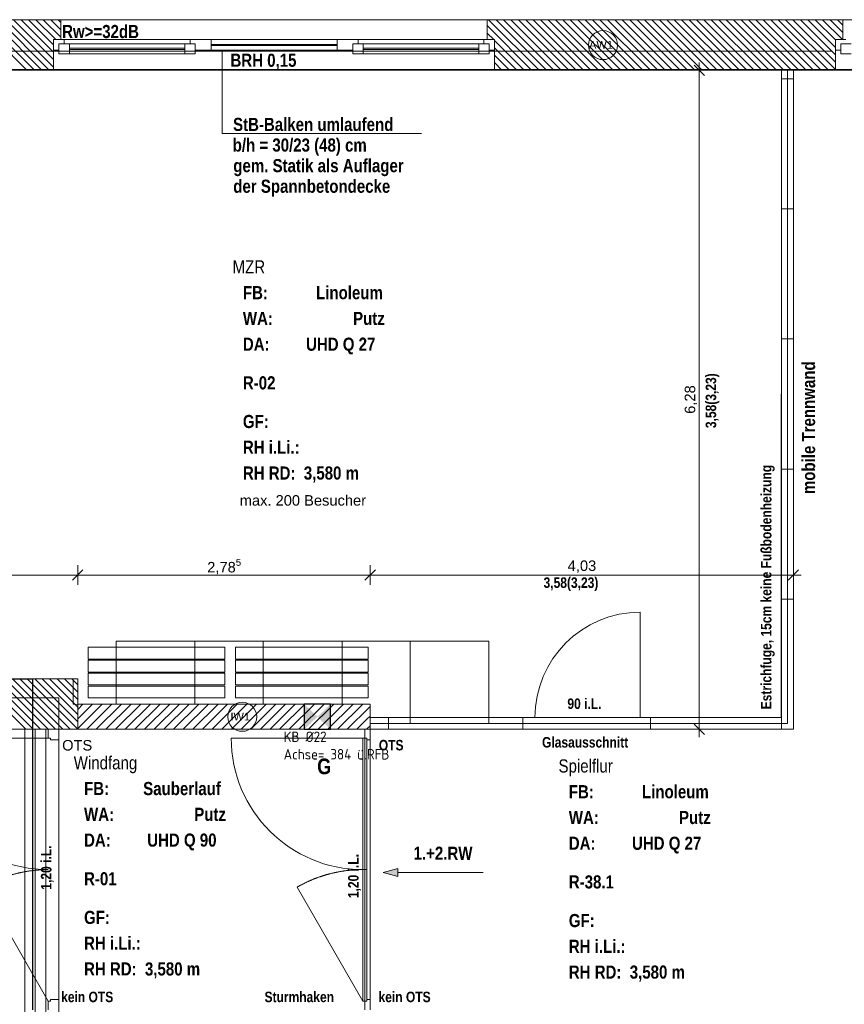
# Model space of a CAD drawing. Header units: millimetres. Extents: x 634730 to 711346, y 362082 to 425615.
# Tile 51 of 160: x 652750 to 660606, y 398273 to 407656. Entities that reach past the tile are written whole.
import ezdxf
from ezdxf.enums import TextEntityAlignment as Align

# ---------------------------------------------------------------- set-up
doc = ezdxf.new("R2010")
doc.units = ezdxf.units.MM
doc.header["$LTSCALE"] = 50
for name, pattern in [('Strich-Doppel-Punktlinie', [0.6, 0.4, -0.05, 0.025, -0.05, 0.025, -0.05]), ('Strichlinie', [0.4, 0.3, -0.1]), ('Strichlinie_ eng', [0.1, 0.06, -0.04]), ('Strichpunktlinie', [0.335139, 0.176389, -0.088194, 0, -0.070556])]:
    doc.linetypes.add(name, pattern=pattern)
for name, color, linetype in [('1_DB-Lüftung', 30, 'Continuous'), ('1_EG', 7, 'Continuous'), ('A_Bemaßung', 7, 'Continuous'), ('A_Beschriftung', 7, 'Continuous'), ('A_Brandschutz', 7, 'Continuous'), ('A_Decke Bodenbelag', 7, 'Continuous'), ('A_Deckenspiegel', 7, 'Continuous'), ('A_Möblierung fest', 7, 'Continuous'), ('A_Raumflächen', 7, 'Continuous'), ('A_Schraffuren', 7, 'Continuous'), ('A_Wände', 7, 'Continuous')]:
    doc.layers.add(name, color=color, linetype=linetype)
doc.styles.add('ERSTELLTER_STIL_1', font='ARIALN.TTF')
doc.styles.add('ERSTELLTER_STIL_2', font='ARIALNB.TTF')
doc.styles.get("Standard").update_dxf_attribs({"font": 'isocp.shx', "height": 140})

# ---------------------------------------------------------------- blocks, each defined once
blk = doc.blocks.new('MZR_R-02_15_1', base_point=(2.6692, -48.194))
blk = doc.blocks.new('Windfang_R-01_16_1', base_point=(1.1559, -52.7903))
blk = doc.blocks.new('Spielflur_R-38.1_17_1', base_point=(5.7744, -52.7892))
blk = doc.blocks.new('A$C85d2cf1a')
at = {"layer": 'A_Brandschutz', "linetype": 'Continuous', "lineweight": 18}
blk.add_hatch(color=1, dxfattribs=at).paths.add_polyline_path([(10.2308, 37.4476), (10.3706, 37.4098), (10.3708, 37.4848)])
at = {"color": 7, "linetype": 'Strichpunktlinie', "lineweight": 13}
for p, q in [((5.6914, 45.2736), (21.5386, 45.2736)), ((5.6914, 39.1115), (7.1406, 39.1115)), ((7.1406, 35.9574), (7.1406, 39.1115))]:
    blk.add_line(p, q, dxfattribs=at)
at = {"layer": 'A_Bemaßung', "color": 8, "linetype": 'Continuous', "lineweight": 18}
for p, q in [((13.2921, 45.0412), (13.1921, 45.1412)), ((13.2421, 45.0912), (13.2421, 45.1662)), ((13.3359, 45.0912), (13.1484, 45.0912)), ((13.2421, 38.8115), (13.2421, 45.0912)), ((7.3206, 40.1882), (7.3206, 40.3757)), ((10.1061, 40.1882), (10.1061, 40.3757)), ((10.1061, 40.1882), (10.1061, 40.3757)), ((14.1385, 40.1882), (14.1385, 40.3757)), ((5.8714, 40.2819), (7.3206, 40.2819)), ((7.3706, 40.3319), (7.2706, 40.2319)), ((7.3706, 40.3319), (7.2706, 40.2319)), ((7.3206, 40.2819), (10.1061, 40.2819)), ((7.3206, 40.2819), (10.1061, 40.2819)), ((10.1561, 40.3319), (10.0561, 40.2319)), ((10.1561, 40.3319), (10.0561, 40.2319)), ((10.1061, 40.2819), (14.1385, 40.2819)), ((14.0885, 40.2319), (14.1885, 40.3319)), ((14.1385, 40.2819), (14.2135, 40.2819)), ((13.1921, 38.8615), (13.2921, 38.7615)), ((13.3359, 38.8115), (13.1484, 38.8115)), ((13.2421, 38.7365), (13.2421, 38.8115))]:
    blk.add_line(p, q, dxfattribs=at)
at = {"layer": 'A_Beschriftung', "color": 7, "linetype": 'Continuous', "lineweight": 13}
for p, q in [((8.6959, 44.4896), (8.6959, 45.2761)), ((12.325, 45.1921), (12.325, 45.193)), ((12.325, 45.193), (12.325, 45.193)), ((8.6959, 44.4896), (10.5973, 44.4896)), ((8.8883, 38.7914), (8.8883, 38.7923)), ((8.8883, 38.7923), (8.8883, 38.7923))]:
    blk.add_line(p, q, dxfattribs=at)
at = {"layer": 'A_Beschriftung', "color": 7, "linetype": 'Continuous', "lineweight": 13, "flags": 128}
for points in [[(12.4633, 45.3313, 1), (12.1867, 45.3313, 1)], [(9.0266, 38.9306, 1), (8.75, 38.9306, 1)]]:
    blk.add_lwpolyline(points, format="xyb", close=True, dxfattribs=at)
at = {"layer": 'A_Brandschutz', "color": 1, "linetype": 'Continuous', "lineweight": 18}
for p, q in [((10.2308, 37.4476), (10.3708, 37.4848)), ((10.2308, 37.4476), (10.3706, 37.4098)), ((10.3708, 37.4848), (10.3706, 37.4098)), ((11.1822, 37.4456), (10.3707, 37.4473))]:
    blk.add_line(p, q, dxfattribs=at)
at = {"layer": 'A_Decke Bodenbelag', "color": 7, "linetype": 'Continuous', "lineweight": 25}
for p, q in [((21.3586, 45.0936), (5.8716, 45.0978)), ((5.8714, 39.2915), (6.8907, 39.2907)), ((6.8907, 39.2907), (6.8906, 36.1374))]:
    blk.add_line(p, q, dxfattribs=at)
at = {"layer": 'A_Deckenspiegel', "color": 7, "linetype": 'Strichlinie', "lineweight": 13}
for p, q in [((14.0255, 45.0912), (5.8711, 45.0935)), ((14.0238, 38.9245), (14.0255, 45.0912)), ((21.3586, 45.0936), (14.1385, 45.0936)), ((14.1385, 45.0936), (14.1385, 38.8115)), ((5.8695, 39.2915), (7.2761, 39.2915)), ((7.2761, 39.2915), (7.2761, 39.0516)), ((7.2761, 39.0516), (10.1061, 39.0487)), ((10.1061, 39.0487), (10.106, 38.9259)), ((10.106, 38.9259), (14.0238, 38.9245)), ((7.1406, 38.8117), (7.1405, 36.1375)), ((10.0561, 38.8115), (7.1406, 38.8117)), ((10.056, 36.1374), (10.0561, 38.8115)), ((10.1061, 38.8115), (10.1061, 36.1374)), ((14.1385, 38.8115), (10.1061, 38.8115))]:
    blk.add_line(p, q, dxfattribs=at)
at = {"layer": 'A_Möblierung fest', "color": 7, "linetype": 'Continuous', "lineweight": 13}
for p, q in [((14.1388, 45.0912), (14.0255, 45.0912)), ((14.0255, 45.0912), (14.0255, 45.0112)), ((14.1388, 45.0112), (14.1388, 45.0912)), ((14.0255, 45.0112), (14.1388, 45.0112)), ((14.1385, 45.0112), (14.0255, 45.0112)), ((14.0255, 45.0112), (14.0255, 43.7712)), ((14.1385, 43.7712), (14.1385, 45.0112)), ((14.0255, 43.7712), (14.1385, 43.7712)), ((14.1385, 43.7712), (14.0255, 43.7712)), ((14.0255, 43.7712), (14.0255, 42.5312)), ((14.1385, 42.5312), (14.1385, 43.7712)), ((14.0255, 42.5312), (14.1385, 42.5312)), ((14.1385, 42.5312), (14.0255, 42.5312)), ((14.0255, 42.5312), (14.0255, 41.2912)), ((14.1385, 41.2912), (14.1385, 42.5312)), ((14.0255, 41.2912), (14.1385, 41.2912)), ((14.1385, 41.2912), (14.0255, 41.2912)), ((14.0255, 41.2912), (14.0255, 40.0512)), ((14.1385, 40.0512), (14.1385, 41.2912)), ((14.0255, 40.0512), (14.1385, 40.0512)), ((14.1385, 40.0512), (14.0255, 40.0512)), ((14.0255, 40.0512), (14.0255, 38.8115)), ((14.1385, 38.8115), (14.1385, 40.0512)), ((12.6803, 38.9245), (12.6803, 39.9279)), ((8.7236, 39.593), (7.4206, 39.5931)), ((7.4206, 39.5931), (7.4206, 39.4801)), ((8.7236, 39.48), (8.7236, 39.593)), ((10.0866, 39.593), (8.8236, 39.593)), ((8.8236, 39.593), (8.8236, 39.48)), ((10.0866, 39.48), (10.0866, 39.593)), ((7.4206, 39.4801), (8.7236, 39.48)), ((8.7236, 39.47), (7.4206, 39.4701)), ((7.4206, 39.4701), (7.4206, 39.3571)), ((8.7236, 39.357), (8.7236, 39.47)), ((8.8236, 39.48), (10.0866, 39.48)), ((10.0866, 39.47), (8.8236, 39.47)), ((8.8236, 39.47), (8.8236, 39.357)), ((10.0866, 39.357), (10.0866, 39.47)), ((7.4206, 39.3571), (8.7236, 39.357)), ((8.7236, 39.347), (7.4206, 39.3471)), ((7.4206, 39.3471), (7.4206, 39.2341)), ((8.7236, 39.234), (8.7236, 39.347)), ((8.8236, 39.357), (10.0866, 39.357)), ((10.0866, 39.347), (8.8236, 39.347)), ((8.8236, 39.347), (8.8236, 39.234)), ((10.0866, 39.234), (10.0866, 39.347)), ((7.4206, 39.2341), (8.7236, 39.234)), ((8.7236, 39.224), (7.4206, 39.2241)), ((7.4206, 39.2241), (7.4206, 39.1111)), ((8.7236, 39.111), (8.7236, 39.224)), ((8.8236, 39.234), (10.0866, 39.234)), ((10.0866, 39.224), (8.8236, 39.224)), ((8.8236, 39.224), (8.8236, 39.111)), ((10.0866, 39.111), (10.0866, 39.224)), ((7.4206, 39.1111), (8.7236, 39.111)), ((8.8236, 39.111), (10.0866, 39.111)), ((10.2816, 38.9245), (10.1061, 38.9245)), ((10.1061, 38.9245), (10.1061, 38.8115)), ((11.5616, 38.9245), (10.2816, 38.9245)), ((10.2816, 38.9245), (10.2816, 38.8115)), ((10.2816, 38.8115), (10.2816, 38.9245)), ((11.5616, 38.8115), (11.5616, 38.9245)), ((12.7776, 38.9245), (11.5616, 38.9245)), ((11.5616, 38.9245), (11.5616, 38.8115)), ((12.7776, 38.8115), (12.7776, 38.9245)), ((14.0255, 38.9245), (12.7776, 38.9245)), ((12.7776, 38.9245), (12.7776, 38.8115)), ((14.0255, 38.8115), (14.0255, 38.9245)), ((10.1061, 38.8115), (10.2816, 38.8115)), ((10.2816, 38.8115), (11.5616, 38.8115)), ((11.5616, 38.8115), (12.7776, 38.8115)), ((12.7776, 38.8115), (14.0255, 38.8115)), ((14.0255, 38.8115), (14.1385, 38.8115))]:
    blk.add_line(p, q, dxfattribs=at)
at = {"layer": 'A_Möblierung fest', "color": 7, "linetype": 'Strich-Doppel-Punktlinie', "lineweight": 13}
for p, q in [((14.082, 45.0936), (14.082, 38.868)), ((7.6856, 39.6516), (11.2376, 39.6515)), ((7.6856, 39.0516), (7.6856, 39.6516)), ((8.4356, 39.0516), (8.4356, 39.6516)), ((9.0886, 39.0516), (9.0886, 39.6516)), ((9.8386, 39.0515), (9.8386, 39.6516)), ((10.4876, 38.868), (10.4876, 39.6515)), ((11.2376, 38.868), (11.2376, 39.6515)), ((10.1061, 38.8681), (14.082, 38.868))]:
    blk.add_line(p, q, dxfattribs=at)
at = {"layer": 'A_Möblierung fest', "color": 7, "linetype": 'Continuous', "lineweight": 13}
blk.add_arc((12.6803, 38.9245), 1.0034, 90, 180, dxfattribs=at)
at = {"layer": 'A_Schraffuren', "color": 254, "linetype": 'Continuous', "lineweight": 18, "true_color": 0xdfdfdf}
for p, q in [((6.8165, 38.8115), (6.8164, 35.6573)), ((6.9165, 38.8115), (6.9164, 35.6573)), ((7.0165, 38.8115), (7.0164, 35.6573))]:
    blk.add_line(p, q, dxfattribs=at)
at = {"layer": 'A_Wände', "color": 7, "linetype": 'Continuous', "lineweight": 18}
for p, q in [((7.1611, 45.5736), (5.3914, 45.5736)), ((7.1611, 45.5736), (7.1611, 45.3836)), ((11.2211, 45.5736), (11.2211, 45.3836)), ((14.6099, 45.5736), (11.2211, 45.5736)), ((14.6099, 45.5736), (14.6099, 45.3836)), ((7.1611, 45.3836), (7.0911, 45.3836)), ((7.0911, 45.3836), (7.0911, 45.2836)), ((11.2211, 45.3836), (11.2911, 45.3836)), ((11.2911, 45.3836), (11.2911, 45.2836)), ((14.6099, 45.3836), (14.5399, 45.3836)), ((14.5399, 45.3836), (14.5399, 45.2836)), ((7.0911, 45.2836), (7.0911, 45.0936)), ((11.2911, 45.2836), (11.2911, 45.0936)), ((14.5399, 45.2836), (14.5399, 45.0936)), ((5.8714, 45.0936), (7.0911, 45.0936)), ((11.2911, 45.0936), (14.5399, 45.0936)), ((7.3206, 39.2915), (5.8714, 39.2915)), ((7.3206, 38.8115), (7.3206, 39.2915)), ((10.1061, 39.0515), (7.3206, 39.0515)), ((7.3206, 38.8115), (7.3206, 39.0515)), ((10.1061, 38.8115), (10.1061, 39.0515)), ((5.8714, 38.8115), (6.8406, 38.8115)), ((6.8406, 38.8115), (7.0406, 38.8115)), ((6.8406, 38.8115), (7.0406, 38.8115)), ((7.0406, 38.8115), (7.1406, 38.8115)), ((7.0406, 38.7265), (7.0406, 38.8115)), ((7.0406, 38.8115), (7.1406, 38.8115)), ((7.0406, 38.8115), (7.1406, 38.8115)), ((7.0406, 38.8115), (7.1406, 38.8115)), ((7.1406, 38.8115), (7.3206, 38.8115)), ((7.1406, 38.8115), (7.1406, 38.7115)), ((7.1406, 38.8115), (7.3206, 38.8115)), ((7.3206, 38.8115), (10.0561, 38.8115)), ((10.0561, 38.8115), (10.1061, 38.8115)), ((10.0561, 38.7265), (10.0561, 38.8115)), ((10.0561, 38.8115), (10.1061, 38.8115)), ((10.0561, 38.8115), (10.1061, 38.8115)), ((10.0561, 38.8115), (10.1061, 38.8115)), ((10.1061, 38.8115), (10.1061, 38.7115)), ((7.0406, 38.7265), (5.7885, 38.7265)), ((7.0606, 38.7265), (7.0406, 38.7265)), ((7.0606, 38.7115), (7.0606, 38.7265)), ((7.1406, 38.7115), (7.0606, 38.7115)), ((10.0361, 38.7265), (8.784, 38.7266)), ((10.0361, 38.7265), (10.036, 36.2224)), ((10.0761, 38.7265), (10.0361, 38.7265)), ((10.0761, 38.7265), (10.0561, 38.7265)), ((10.076, 36.2224), (10.0761, 38.7265)), ((10.0761, 38.7115), (10.0761, 38.7265)), ((10.1061, 38.7115), (10.0761, 38.7115)), ((10.076, 37.4745), (10.036, 37.4745)), ((7.0606, 36.2224), (7.0406, 36.2224)), ((7.0406, 36.2224), (7.0406, 36.1374)), ((7.1406, 36.2374), (7.0606, 36.2374)), ((7.0606, 36.2374), (7.0606, 36.2224)), ((7.1406, 36.1374), (7.1406, 36.2374)), ((10.036, 36.2224), (10.076, 36.2224)), ((10.076, 36.2224), (10.056, 36.2224)), ((10.056, 36.2224), (10.056, 36.1374)), ((10.106, 36.2374), (10.076, 36.2374)), ((10.076, 36.2374), (10.076, 36.2224)), ((10.106, 36.1374), (10.106, 36.2374))]:
    blk.add_line(p, q, dxfattribs=at)
at = {"layer": 'A_Wände', "color": 8, "linetype": 'Continuous', "lineweight": 18}
for p, q in [((6.8367, 45.0936), (6.3567, 45.5736)), ((6.9074, 45.0936), (6.4274, 45.5736)), ((6.9782, 45.0936), (6.4982, 45.5736)), ((7.0489, 45.0936), (6.5689, 45.5736)), ((7.0911, 45.1221), (6.6396, 45.5736)), ((7.0911, 45.1928), (6.7103, 45.5736)), ((7.0911, 45.2635), (6.781, 45.5736)), ((7.0911, 45.3342), (6.8517, 45.5736)), ((7.1124, 45.3836), (6.9224, 45.5736)), ((7.1611, 45.4056), (6.9931, 45.5736)), ((7.1611, 45.4763), (7.0638, 45.5736)), ((7.1611, 45.547), (7.1346, 45.5736)), ((11.6451, 45.0936), (11.2211, 45.5175)), ((11.7158, 45.0936), (11.2358, 45.5736)), ((11.7865, 45.0936), (11.3065, 45.5736)), ((11.8572, 45.0936), (11.3772, 45.5736)), ((11.9279, 45.0936), (11.4479, 45.5736)), ((11.9986, 45.0936), (11.5186, 45.5736)), ((12.0693, 45.0936), (11.5893, 45.5736)), ((12.14, 45.0936), (11.66, 45.5736)), ((12.2107, 45.0936), (11.7307, 45.5736)), ((12.2815, 45.0936), (11.8015, 45.5736)), ((12.3522, 45.0936), (11.8722, 45.5736)), ((12.4229, 45.0936), (11.9429, 45.5736)), ((12.4936, 45.0936), (12.0136, 45.5736)), ((12.5643, 45.0936), (12.0843, 45.5736)), ((12.635, 45.0936), (12.155, 45.5736)), ((12.7057, 45.0936), (12.2257, 45.5736)), ((12.7764, 45.0936), (12.2964, 45.5736)), ((12.8471, 45.0936), (12.3671, 45.5736)), ((12.9179, 45.0936), (12.4379, 45.5736)), ((12.9886, 45.0936), (12.5086, 45.5736)), ((13.0593, 45.0936), (12.5793, 45.5736)), ((13.13, 45.0936), (12.65, 45.5736)), ((13.2007, 45.0936), (12.7207, 45.5736)), ((13.2714, 45.0936), (12.7914, 45.5736)), ((13.3421, 45.0936), (12.8621, 45.5736)), ((13.4128, 45.0936), (12.9328, 45.5736)), ((13.4835, 45.0936), (13.0035, 45.5736)), ((13.5543, 45.0936), (13.0743, 45.5736)), ((13.625, 45.0936), (13.145, 45.5736)), ((13.6957, 45.0936), (13.2157, 45.5736)), ((13.7664, 45.0936), (13.2864, 45.5736)), ((13.8371, 45.0936), (13.3571, 45.5736)), ((13.9078, 45.0936), (13.4278, 45.5736)), ((13.9785, 45.0936), (13.4985, 45.5736)), ((14.0492, 45.0936), (13.5692, 45.5736)), ((14.1199, 45.0936), (13.6399, 45.5736)), ((14.1906, 45.0936), (13.7106, 45.5736)), ((14.2614, 45.0936), (13.7814, 45.5736)), ((14.3321, 45.0936), (13.8521, 45.5736)), ((14.4028, 45.0936), (13.9228, 45.5736)), ((14.4735, 45.0936), (13.9935, 45.5736)), ((14.5399, 45.0979), (14.0642, 45.5736)), ((14.5399, 45.1686), (14.1349, 45.5736)), ((14.5399, 45.2393), (14.2056, 45.5736)), ((14.5399, 45.31), (14.2763, 45.5736)), ((14.5399, 45.3807), (14.347, 45.5736)), ((14.6078, 45.3836), (14.4178, 45.5736)), ((14.6099, 45.4522), (14.4885, 45.5736)), ((14.6099, 45.5229), (14.5592, 45.5736)), ((11.2844, 45.3836), (11.2211, 45.4468)), ((11.5744, 45.0936), (11.2911, 45.3768)), ((11.5036, 45.0936), (11.2911, 45.3061)), ((11.4329, 45.0936), (11.2911, 45.2354)), ((11.3622, 45.0936), (11.2911, 45.1647)), ((11.2915, 45.0936), (11.2911, 45.094)), ((6.8256, 38.8115), (6.3456, 39.2915)), ((6.8963, 38.8115), (6.4163, 39.2915)), ((6.967, 38.8115), (6.487, 39.2915)), ((7.0377, 38.8115), (6.5577, 39.2915)), ((7.1084, 38.8115), (6.6284, 39.2915)), ((7.1791, 38.8115), (6.6991, 39.2915)), ((7.2498, 38.8115), (6.7698, 39.2915)), ((7.3205, 38.8115), (6.8405, 39.2915)), ((7.3206, 38.8822), (6.9112, 39.2915)), ((7.3206, 38.9529), (6.982, 39.2915)), ((7.3206, 39.0236), (7.0527, 39.2915)), ((7.3206, 39.0943), (7.1234, 39.2915)), ((7.3206, 39.165), (7.1941, 39.2915)), ((7.3206, 39.2357), (7.2648, 39.2915)), ((7.3206, 39.0018), (7.3703, 39.0515)), ((7.3206, 38.9099), (7.4622, 39.0515)), ((7.3206, 38.818), (7.5542, 39.0515)), ((7.4061, 38.8115), (7.6461, 39.0515)), ((7.498, 38.8115), (7.738, 39.0515)), ((7.5899, 38.8115), (7.8299, 39.0515)), ((7.6819, 38.8115), (7.9219, 39.0515)), ((7.7738, 38.8115), (8.0138, 39.0515)), ((7.8657, 38.8115), (8.1057, 39.0515)), ((7.9576, 38.8115), (8.1976, 39.0515)), ((8.0496, 38.8115), (8.2896, 39.0515)), ((8.1415, 38.8115), (8.3815, 39.0515)), ((8.2334, 38.8115), (8.4734, 39.0515)), ((8.3253, 38.8115), (8.5653, 39.0515)), ((8.4173, 38.8115), (8.6573, 39.0515)), ((8.5092, 38.8115), (8.7492, 39.0515)), ((8.6011, 38.8115), (8.8411, 39.0515)), ((8.693, 38.8115), (8.933, 39.0515)), ((8.7849, 38.8115), (9.0249, 39.0515)), ((8.8769, 38.8115), (9.1169, 39.0515)), ((8.9688, 38.8115), (9.2088, 39.0515)), ((9.0607, 38.8115), (9.3007, 39.0515)), ((9.1526, 38.8115), (9.3926, 39.0515)), ((9.2446, 38.8115), (9.4846, 39.0515)), ((9.3365, 38.8115), (9.5765, 39.0515)), ((9.4284, 38.8115), (9.6684, 39.0515)), ((9.5203, 38.8115), (9.7603, 39.0515)), ((9.6123, 38.8115), (9.8523, 39.0515)), ((9.7042, 38.8115), (9.9442, 39.0515)), ((9.7961, 38.8115), (10.0361, 39.0515)), ((9.888, 38.8115), (10.1003, 39.0238)), ((10.1003, 39.0238), (10.1061, 39.0296)), ((9.98, 38.8115), (10.0761, 38.9077)), ((10.0719, 38.8115), (10.1061, 38.8458)), ((10.0761, 38.9077), (10.1061, 38.9377))]:
    blk.add_line(p, q, dxfattribs=at)
at = {"layer": 'A_Wände', "color": 7, "linetype": 'Continuous', "lineweight": 13}
for p, q in [((8.4911, 45.5736), (7.1611, 45.5736)), ((7.1611, 45.5736), (7.1611, 45.3836)), ((9.8911, 45.5736), (8.4911, 45.5736)), ((9.8911, 45.5736), (11.2211, 45.5736)), ((11.2211, 45.5736), (11.2211, 45.3836)), ((15.9399, 45.5736), (14.6099, 45.5736)), ((14.6099, 45.5736), (14.6099, 45.3836)), ((7.0911, 45.3836), (7.1911, 45.3836)), ((7.0911, 45.3836), (7.0911, 45.2836)), ((7.0911, 45.3836), (7.0911, 45.2836)), ((7.1611, 45.3836), (7.0911, 45.3836)), ((7.1611, 45.3836), (7.0911, 45.3836)), ((7.1911, 45.3436), (7.1411, 45.3436)), ((7.1411, 45.3436), (7.1411, 45.2836)), ((7.1411, 45.2486), (7.1411, 45.3436)), ((7.1411, 45.3436), (7.2411, 45.3436)), ((7.1911, 45.3836), (8.3911, 45.3836)), ((7.1911, 45.3836), (7.1911, 45.3436)), ((7.2411, 45.3436), (8.3411, 45.3436)), ((7.2411, 45.3436), (7.2411, 45.2486)), ((8.3411, 45.2486), (8.3411, 45.3436)), ((8.3411, 45.3436), (8.4411, 45.3436)), ((8.3911, 45.3436), (8.3911, 45.3836)), ((8.3911, 45.3836), (8.4911, 45.3836)), ((8.4411, 45.3436), (8.3911, 45.3436)), ((8.4411, 45.2836), (8.4411, 45.3436)), ((8.4411, 45.3436), (8.4411, 45.2486)), ((8.4911, 45.3836), (8.5911, 45.3836)), ((8.5911, 45.3836), (9.7911, 45.3836)), ((8.5911, 45.3836), (8.5911, 45.2836)), ((8.5911, 45.3386), (9.7911, 45.3386)), ((9.7911, 45.3286), (8.5911, 45.3286)), ((9.7911, 45.2836), (9.7911, 45.3836)), ((9.7911, 45.3836), (9.8911, 45.3836)), ((9.9911, 45.3836), (9.8911, 45.3836)), ((9.9411, 45.2836), (9.9411, 45.3436)), ((9.9411, 45.3436), (9.9911, 45.3436)), ((9.9411, 45.3436), (9.9411, 45.2486)), ((10.0411, 45.3436), (9.9411, 45.3436)), ((11.1911, 45.3836), (9.9911, 45.3836)), ((9.9911, 45.3436), (9.9911, 45.3836)), ((11.1411, 45.3436), (10.0411, 45.3436)), ((10.0411, 45.2486), (10.0411, 45.3436)), ((11.1411, 45.3436), (11.1411, 45.2486)), ((11.2411, 45.3436), (11.1411, 45.3436)), ((11.2911, 45.3836), (11.1911, 45.3836)), ((11.1911, 45.3836), (11.1911, 45.3436)), ((11.1911, 45.3436), (11.2411, 45.3436)), ((11.2211, 45.3836), (11.2911, 45.3836)), ((11.2211, 45.3836), (11.2911, 45.3836)), ((11.2411, 45.3436), (11.2411, 45.2836)), ((11.2411, 45.2486), (11.2411, 45.3436)), ((11.2911, 45.3836), (11.2911, 45.2836)), ((11.2911, 45.3836), (11.2911, 45.2836)), ((14.5399, 45.3836), (14.6399, 45.3836)), ((14.5399, 45.3836), (14.5399, 45.2836)), ((14.5399, 45.3836), (14.5399, 45.2836)), ((14.6099, 45.3836), (14.5399, 45.3836)), ((14.6099, 45.3836), (14.5399, 45.3836)), ((14.6399, 45.3436), (14.5899, 45.3436)), ((14.5899, 45.3436), (14.5899, 45.2836)), ((14.5899, 45.2486), (14.5899, 45.3436)), ((14.5899, 45.3436), (14.6899, 45.3436)), ((7.1411, 45.2836), (7.0911, 45.2836)), ((7.0911, 45.2836), (7.0911, 45.0936)), ((7.2411, 45.2486), (7.1411, 45.2486)), ((7.2411, 45.3011), (8.3411, 45.3011)), ((8.3411, 45.2911), (7.2411, 45.2911)), ((8.3411, 45.2486), (7.2411, 45.2486)), ((8.4411, 45.2486), (8.3411, 45.2486)), ((8.4911, 45.2836), (8.4411, 45.2836)), ((8.5911, 45.2836), (8.4911, 45.2836)), ((9.7911, 45.2836), (8.5911, 45.2836)), ((9.8911, 45.2836), (9.7911, 45.2836)), ((9.8911, 45.2836), (9.9411, 45.2836)), ((9.9411, 45.2486), (10.0411, 45.2486)), ((11.1411, 45.3011), (10.0411, 45.3011)), ((10.0411, 45.2911), (11.1411, 45.2911)), ((10.0411, 45.2486), (11.1411, 45.2486)), ((11.1411, 45.2486), (11.2411, 45.2486)), ((11.2411, 45.2836), (11.2911, 45.2836)), ((11.2911, 45.2836), (11.2911, 45.0936)), ((14.5899, 45.2836), (14.5399, 45.2836)), ((14.5399, 45.2836), (14.5399, 45.0936)), ((14.6899, 45.2486), (14.5899, 45.2486)), ((8.4911, 45.0936), (7.0911, 45.0936)), ((9.8911, 45.0936), (8.4911, 45.0936)), ((9.8911, 45.0936), (11.2911, 45.0936)), ((15.9399, 45.0936), (14.5399, 45.0936))]:
    blk.add_line(p, q, dxfattribs=at)
at = {"layer": 'A_Wände', "color": 7, "linetype": 'Strichlinie_ eng', "lineweight": 18}
for p, q in [((7.0406, 36.2224), (6.4146, 37.3067)), ((10.036, 36.2224), (9.41, 37.3067))]:
    blk.add_line(p, q, dxfattribs=at)
at = {"layer": 'A_Wände', "color": 7, "linetype": 'Continuous', "lineweight": 13}
for centre, start, end in [((7.0406, 38.7265), 180, 270), ((10.0361, 38.7265), 179.99714, 269.99714)]:
    blk.add_arc(centre, 1.2521, start, end, dxfattribs=at)
at = {"layer": 'A_Wände', "color": 7, "linetype": 'Strichlinie_ eng', "lineweight": 13}
for centre, start, end in [((7.0406, 36.2224), 90, 120), ((10.036, 36.2224), 89.99714, 119.99714)]:
    blk.add_arc(centre, 1.2521, start, end, dxfattribs=at)
at = {"layer": 'A_Raumflächen', "color": 7, "linetype": 'Continuous', "lineweight": 18}
ref = blk.add_blockref('MZR_R-02_15_1', (9.5905, 42.2303), dxfattribs=at)
ref.add_attrib('ROOM_NAME', 'MZR', dxfattribs={"color": 7, "lineweight": 18, "height": 0.125, "style": 'ERSTELLTER_STIL_1'}).set_placement((8.796, 43.2805), align=Align.TOP_LEFT)
ref.add_attrib('ROOM_NUMBER', 'R-02', dxfattribs={"color": 7, "lineweight": 18, "height": 0.125, "style": 'ERSTELLTER_STIL_2'}).set_placement((8.8942, 42.1756), align=Align.TOP_LEFT)
ref.add_attrib('floorCode', 'FB: ', dxfattribs={"color": 7, "lineweight": 18, "height": 0.125, "style": 'ERSTELLTER_STIL_2'}).set_placement((8.8942, 43.035), align=Align.TOP_LEFT)
ref.add_attrib('stFloorCovering', 'Linoleum', dxfattribs={"color": 7, "lineweight": 18, "height": 0.125, "style": 'ERSTELLTER_STIL_2'}).set_placement((9.5912, 43.035), align=Align.TOP_LEFT)
ref.add_attrib('wallCode', 'WA: ', dxfattribs={"color": 7, "lineweight": 18, "height": 0.125, "style": 'ERSTELLTER_STIL_2'}).set_placement((8.8942, 42.7894), align=Align.TOP_LEFT)
ref.add_attrib('stWallCovering', 'Putz', dxfattribs={"color": 7, "lineweight": 18, "height": 0.125, "style": 'ERSTELLTER_STIL_2'}).set_placement((9.9438, 42.7894), align=Align.TOP_LEFT)
ref.add_attrib('ceilingCode', 'DA: ', dxfattribs={"color": 7, "lineweight": 18, "height": 0.125, "style": 'ERSTELLTER_STIL_2'}).set_placement((8.8942, 42.5439), align=Align.TOP_LEFT)
ref.add_attrib('stCeilingCovering', 'UHD Q 27', dxfattribs={"color": 7, "lineweight": 18, "height": 0.125, "style": 'ERSTELLTER_STIL_2'}).set_placement((9.4962, 42.5439), align=Align.TOP_LEFT)
ref.add_attrib('measuredNetAreaCode', 'GF: ', dxfattribs={"color": 7, "lineweight": 18, "height": 0.125, "style": 'ERSTELLTER_STIL_2'}).set_placement((8.8942, 41.8073), align=Align.TOP_LEFT)
ref.add_attrib('sCustom1Value', 'RH RD:  3,580 m', dxfattribs={"color": 7, "lineweight": 18, "height": 0.125, "style": 'ERSTELLTER_STIL_2'}).set_placement((8.8942, 41.3162), align=Align.TOP_LEFT)
ref.add_attrib('din277AreaCode', 'RH i.Li.: ', dxfattribs={"color": 7, "lineweight": 18, "height": 0.125, "style": 'ERSTELLTER_STIL_2'}).set_placement((8.8942, 41.5617), align=Align.TOP_LEFT)
ref = blk.add_blockref('Windfang_R-01_16_1', (8.0772, 37.5047), dxfattribs=at)
ref.add_attrib('ROOM_NAME', 'Windfang', dxfattribs={"color": 7, "lineweight": 18, "height": 0.125, "style": 'ERSTELLTER_STIL_1'}).set_placement((7.2827, 38.5549), align=Align.TOP_LEFT)
ref.add_attrib('ROOM_NUMBER', 'R-01', dxfattribs={"color": 7, "lineweight": 18, "height": 0.125, "style": 'ERSTELLTER_STIL_2'}).set_placement((7.3809, 37.45), align=Align.TOP_LEFT)
ref.add_attrib('floorCode', 'FB: ', dxfattribs={"color": 7, "lineweight": 18, "height": 0.125, "style": 'ERSTELLTER_STIL_2'}).set_placement((7.3809, 38.3094), align=Align.TOP_LEFT)
ref.add_attrib('stFloorCovering', 'Sauberlauf', dxfattribs={"color": 7, "lineweight": 18, "height": 0.125, "style": 'ERSTELLTER_STIL_2'}).set_placement((7.9444, 38.3094), align=Align.TOP_LEFT)
ref.add_attrib('wallCode', 'WA: ', dxfattribs={"color": 7, "lineweight": 18, "height": 0.125, "style": 'ERSTELLTER_STIL_2'}).set_placement((7.3809, 38.0638), align=Align.TOP_LEFT)
ref.add_attrib('stWallCovering', 'Putz', dxfattribs={"color": 7, "lineweight": 18, "height": 0.125, "style": 'ERSTELLTER_STIL_2'}).set_placement((8.4306, 38.0638), align=Align.TOP_LEFT)
ref.add_attrib('ceilingCode', 'DA: ', dxfattribs={"color": 7, "lineweight": 18, "height": 0.125, "style": 'ERSTELLTER_STIL_2'}).set_placement((7.3809, 37.8183), align=Align.TOP_LEFT)
ref.add_attrib('stCeilingCovering', 'UHD Q 90', dxfattribs={"color": 7, "lineweight": 18, "height": 0.125, "style": 'ERSTELLTER_STIL_2'}).set_placement((7.9829, 37.8183), align=Align.TOP_LEFT)
ref.add_attrib('measuredNetAreaCode', 'GF: ', dxfattribs={"color": 7, "lineweight": 18, "height": 0.125, "style": 'ERSTELLTER_STIL_2'}).set_placement((7.3809, 37.0817), align=Align.TOP_LEFT)
ref.add_attrib('sCustom1Value', 'RH RD:  3,580 m', dxfattribs={"color": 7, "lineweight": 18, "height": 0.125, "style": 'ERSTELLTER_STIL_2'}).set_placement((7.3809, 36.5906), align=Align.TOP_LEFT)
ref.add_attrib('din277AreaCode', 'RH i.Li.: ', dxfattribs={"color": 7, "lineweight": 18, "height": 0.125, "style": 'ERSTELLTER_STIL_2'}).set_placement((7.3809, 36.8361), align=Align.TOP_LEFT)
ref = blk.add_blockref('Spielflur_R-38.1_17_1', (12.6957, 37.4746), dxfattribs=at)
ref.add_attrib('ROOM_NAME', 'Spielflur', dxfattribs={"color": 7, "lineweight": 18, "height": 0.125, "style": 'ERSTELLTER_STIL_1'}).set_placement((11.9012, 38.5248), align=Align.TOP_LEFT)
ref.add_attrib('ROOM_NUMBER', 'R-38.1', dxfattribs={"color": 7, "lineweight": 18, "height": 0.125, "style": 'ERSTELLTER_STIL_2'}).set_placement((11.9994, 37.4199), align=Align.TOP_LEFT)
ref.add_attrib('floorCode', 'FB: ', dxfattribs={"color": 7, "lineweight": 18, "height": 0.125, "style": 'ERSTELLTER_STIL_2'}).set_placement((11.9994, 38.2793), align=Align.TOP_LEFT)
ref.add_attrib('stFloorCovering', 'Linoleum', dxfattribs={"color": 7, "lineweight": 18, "height": 0.125, "style": 'ERSTELLTER_STIL_2'}).set_placement((12.6964, 38.2793), align=Align.TOP_LEFT)
ref.add_attrib('wallCode', 'WA: ', dxfattribs={"color": 7, "lineweight": 18, "height": 0.125, "style": 'ERSTELLTER_STIL_2'}).set_placement((11.9994, 38.0337), align=Align.TOP_LEFT)
ref.add_attrib('stWallCovering', 'Putz', dxfattribs={"color": 7, "lineweight": 18, "height": 0.125, "style": 'ERSTELLTER_STIL_2'}).set_placement((13.0491, 38.0337), align=Align.TOP_LEFT)
ref.add_attrib('ceilingCode', 'DA: ', dxfattribs={"color": 7, "lineweight": 18, "height": 0.125, "style": 'ERSTELLTER_STIL_2'}).set_placement((11.9994, 37.7882), align=Align.TOP_LEFT)
ref.add_attrib('stCeilingCovering', 'UHD Q 27', dxfattribs={"color": 7, "lineweight": 18, "height": 0.125, "style": 'ERSTELLTER_STIL_2'}).set_placement((12.6014, 37.7882), align=Align.TOP_LEFT)
ref.add_attrib('measuredNetAreaCode', 'GF: ', dxfattribs={"color": 7, "lineweight": 18, "height": 0.125, "style": 'ERSTELLTER_STIL_2'}).set_placement((11.9994, 37.0516), align=Align.TOP_LEFT)
ref.add_attrib('sCustom1Value', 'RH RD:  3,580 m', dxfattribs={"color": 7, "lineweight": 18, "height": 0.125, "style": 'ERSTELLTER_STIL_2'}).set_placement((11.9994, 36.5605), align=Align.TOP_LEFT)
ref.add_attrib('din277AreaCode', 'RH i.Li.: ', dxfattribs={"color": 7, "lineweight": 18, "height": 0.125, "style": 'ERSTELLTER_STIL_2'}).set_placement((11.9994, 36.8061), align=Align.TOP_LEFT)
at = {"layer": 'A_Bemaßung', "color": 8, "lineweight": 18, "insert": (13.2221, 41.8179), "char_height": 0.1, "attachment_point": 7, "rotation": 90, "style": 'ERSTELLTER_STIL_2'}
blk.add_mtext('\\A1;{\\pql;\\fArial|b0|i0|c0|p0;\\W1.000000;6,28}', dxfattribs=at)
at = {"layer": 'A_Bemaßung', "color": 8, "lineweight": 18, "char_height": 0.1, "attachment_point": 7, "style": 'ERSTELLTER_STIL_2'}
for s, insert in [('\\A1;{\\pql;\\fArial|b0|i0|c0|p0;\\W1.000000;2,78\\fArial|b0|i0|c0|p0;\\W1.000000;\\A1{\\H.66x;\\S5^  ;}}', (8.5547, 40.2772)), ('\\A1;{\\pql;\\fArial|b0|i0|c0|p0;\\W1.000000;4,03}', (11.9888, 40.3019))]:
    blk.add_mtext(s, dxfattribs=dict(at, insert=insert))
at = {"layer": 'A_Beschriftung', "color": 253, "true_color": 0x9f9f9f, "style": 'ERSTELLTER_STIL_2'}
for s, height, p in [('Rw>=32dB', 0.125, (7.1721, 45.3984)), ('90 i.L.', 0.1, (11.9858, 39.0054)), ('OTS', 0.1, (10.1892, 38.6106)), ('Glasausschnitt', 0.1, (11.7442, 38.638)), ('kein OTS', 0.1, (7.1628, 36.2114)), ('Sturmhaken', 0.1, (9.1005, 36.2114)), ('kein OTS', 0.1, (10.1866, 36.2114))]:
    blk.add_text(s, height=height, dxfattribs=at).set_placement(p)
at = {"layer": 'A_Beschriftung', "color": 7, "style": 'ERSTELLTER_STIL_2'}
for s, p in [('BRH 0,15', (8.776, 45.1246)), ('StB-Balken umlaufend', (8.8007, 44.5132)), ('b/h = 30/23 (48) cm', (8.7971, 44.3168)), ('gem. Statik als Auflager', (8.8029, 44.1205)), ('der Spannbetondecke', (8.8026, 43.9242))]:
    blk.add_text(s, height=0.125, dxfattribs=at).set_placement(p)
blk.add_text('mobile Trennwand', height=0.125, rotation=90, dxfattribs=at).set_placement((14.3458, 41.0527))
at = {"layer": 'A_Beschriftung', "color": 8, "style": 'ERSTELLTER_STIL_2'}
blk.add_text('3,58(3,23)', height=0.1, rotation=90, dxfattribs=at).set_placement((13.403, 41.6816))
at = {"layer": 'A_Beschriftung', "color": 253, "true_color": 0x9f9f9f, "style": 'ERSTELLTER_STIL_2'}
for s, p in [('Estrichfuge, 15cm keine Fußbodenheizung', (13.9297, 39.0016)), ('1,20 i.L.', (7.0703, 37.2832)), ('1,20 i.L.', (9.9967, 37.2029))]:
    blk.add_text(s, height=0.1, rotation=90, dxfattribs=at).set_placement(p)
at = {"layer": 'A_Beschriftung', "color": 8, "style": 'ERSTELLTER_STIL_2'}
blk.add_text('3,58(3,23)', height=0.1, dxfattribs=at).set_placement((11.7587, 40.1592))
at = {"layer": 'A_Beschriftung', "color": 7, "lineweight": 13, "char_height": 0.075, "attachment_point": 2, "style": 'ERSTELLTER_STIL_2'}
for s, insert in [('\\A1;{\\pqc;\\pt0,1;\\fArial|b0|i0|c0|p0;\\W1.000000;AW1\\fArial|b0|i0|c0|p0;\\W1.000000;\\A1{\\H.66x;\\S^  ;}\\fArial|b0|i0|c0|p0;\\W1.000000;\\fArial|b0|i0|c0|p0;\\W1.000000;\\A1{\\H.66x;\\S^  ;}\\fArial|b0|i0|c0|p0;\\W1.000000; \\fArial|b0|i0|c0|p0;\\W1.000000;\\fArial|b0|i0|c0|p0;\\W1.000000;\\fArial|b0|i0|c0|p0;\\W1.000000;\\fArial|b0|i0|c0|p0;\\W1.000000;\\fArial|b0|i0|c0|p0;\\W1.000000;\\fArial|b0|i0|c0|p0;\\W1.000000;\\fArial|b0|i0|c0|p0;\\W1.000000;\\fArial|b0|i0|c0|p0;\\W1.000000;\\fArial|b0|i0|c0|p0;\\W1.000000;\\fArial|b0|i0|c0|p0;\\W1.000000;\\fArial|b0|i0|c0|p0;\\W1.000000;\\fArial|b0|i0|c0|p0;\\W1.000000;\\fArial|b0|i0|c0|p0;\\W1.000000;\\fArial|b0|i0|c0|p0;\\W1.000000;\\fArial|b0|i0|c0|p0;\\W1.000000;\\fArial|b0|i0|c0|p0;\\W1.000000;\\fArial|b0|i0|c0|p0;\\W1.000000;\\fArial|b0|i0|c0|p0;\\W1.000000;\\fArial|b0|i0|c0|p0;\\W1.000000;\\fArial|b0|i0|c0|p0;\\W1.000000;\\fArial|b0|i0|c0|p0;\\W1.000000;\\fArial|b0|i0|c0|p0;\\W1.000000;\\fArial|b0|i0|c0|p0;\\W1.000000;\\fArial|b0|i0|c0|p0;\\W1.000000;\\fArial|b0|i0|c0|p0;\\W1.000000;\\fArial|b0|i0|c0|p0;\\W1.000000;\\fArial|b0|i0|c0|p0;\\W1.000000;\\fArial|b0|i0|c0|p0;\\W1.000000;\\fArial|b0|i0|c0|p0;\\W1.000000;\\fArial|b0|i0|c0|p0;\\W1.000000;\\fArial|b0|i0|c0|p0;\\W1.000000;\\fArial|b0|i0|c0|p0;\\W1.000000;\\fArial|b0|i0|c0|p0;\\W1.000000;\\fArial|b0|i0|c0|p0;\\W1.000000;\\fArial|b0|i0|c0|p0;\\W1.000000;\\fArial|b0|i0|c0|p0;\\W1.000000;\\fArial|b0|i0|c0|p0;\\W1.000000;\\fArial|b0|i0|c0|p0;\\W1.000000;\\fArial|b0|i0|c0|p0;\\W1.000000;\\fArial|b0|i0|c0|p0;\\W1.000000;\\fArial|b0|i0|c0|p0;\\W1.000000;\\fArial|b0|i0|c0|p0;\\W1.000000;\\fArial|b0|i0|c0|p0;\\W1.000000;}', (12.325, 45.3713)), ('\\A1;{\\pqc;\\pt0,1;\\fArial|b0|i0|c0|p0;\\W1.000000;IW1\\fArial|b0|i0|c0|p0;\\W1.000000;\\A1{\\H.66x;\\S^  ;}\\fArial|b0|i0|c0|p0;\\W1.000000;\\fArial|b0|i0|c0|p0;\\W1.000000;\\A1{\\H.66x;\\S^  ;}\\fArial|b0|i0|c0|p0;\\W1.000000; \\fArial|b0|i0|c0|p0;\\W1.000000;\\fArial|b0|i0|c0|p0;\\W1.000000;\\fArial|b0|i0|c0|p0;\\W1.000000;\\fArial|b0|i0|c0|p0;\\W1.000000;\\fArial|b0|i0|c0|p0;\\W1.000000;\\fArial|b0|i0|c0|p0;\\W1.000000;\\fArial|b0|i0|c0|p0;\\W1.000000;\\fArial|b0|i0|c0|p0;\\W1.000000;\\fArial|b0|i0|c0|p0;\\W1.000000;\\fArial|b0|i0|c0|p0;\\W1.000000;\\fArial|b0|i0|c0|p0;\\W1.000000;\\fArial|b0|i0|c0|p0;\\W1.000000;\\fArial|b0|i0|c0|p0;\\W1.000000;\\fArial|b0|i0|c0|p0;\\W1.000000;\\fArial|b0|i0|c0|p0;\\W1.000000;\\fArial|b0|i0|c0|p0;\\W1.000000;\\fArial|b0|i0|c0|p0;\\W1.000000;\\fArial|b0|i0|c0|p0;\\W1.000000;\\fArial|b0|i0|c0|p0;\\W1.000000;\\fArial|b0|i0|c0|p0;\\W1.000000;\\fArial|b0|i0|c0|p0;\\W1.000000;\\fArial|b0|i0|c0|p0;\\W1.000000;\\fArial|b0|i0|c0|p0;\\W1.000000;\\fArial|b0|i0|c0|p0;\\W1.000000;\\fArial|b0|i0|c0|p0;\\W1.000000;\\fArial|b0|i0|c0|p0;\\W1.000000;\\fArial|b0|i0|c0|p0;\\W1.000000;\\fArial|b0|i0|c0|p0;\\W1.000000;\\fArial|b0|i0|c0|p0;\\W1.000000;\\fArial|b0|i0|c0|p0;\\W1.000000;\\fArial|b0|i0|c0|p0;\\W1.000000;\\fArial|b0|i0|c0|p0;\\W1.000000;\\fArial|b0|i0|c0|p0;\\W1.000000;\\fArial|b0|i0|c0|p0;\\W1.000000;\\fArial|b0|i0|c0|p0;\\W1.000000;\\fArial|b0|i0|c0|p0;\\W1.000000;\\fArial|b0|i0|c0|p0;\\W1.000000;\\fArial|b0|i0|c0|p0;\\W1.000000;\\fArial|b0|i0|c0|p0;\\W1.000000;\\fArial|b0|i0|c0|p0;\\W1.000000;\\fArial|b0|i0|c0|p0;\\W1.000000;\\fArial|b0|i0|c0|p0;\\W1.000000;\\fArial|b0|i0|c0|p0;\\W1.000000;}', (8.8883, 38.9706))]:
    blk.add_mtext(s, dxfattribs=dict(at, insert=insert))
at = {"layer": 'A_Beschriftung', "color": 7, "linetype": 'Continuous', "lineweight": 13, "insert": (8.8643, 40.9415), "char_height": 0.1, "attachment_point": 7, "rotation": 359.99883, "style": 'ERSTELLTER_STIL_2'}
blk.add_mtext('\\A1;{\\pql;\\fArial|b0|i0|c0|p0;\\W1.000000;max. 200 Besucher}', dxfattribs=at)
at = {"layer": 'A_Beschriftung', "color": 253, "linetype": 'Continuous', "lineweight": 18, "true_color": 0x9f9f9f, "insert": (7.1721, 38.608), "char_height": 0.1, "attachment_point": 7, "style": 'ERSTELLTER_STIL_2'}
blk.add_mtext('\\A1;{\\pql;\\fArial|b0|i0|c0|p0;\\W1.000000;OTS}', dxfattribs=at)
at = {"layer": 'A_Brandschutz', "color": 1, "style": 'ERSTELLTER_STIL_2'}
blk.add_text('1.+2.RW', height=0.125, rotation=359.84644, dxfattribs=at).set_placement((10.5203, 37.5687))
at = {"layer": 'A_Möblierung fest', "color": 7, "lineweight": 13, "style": 'ERSTELLTER_STIL_2', "text_generation_flag": 2}
blk.add_attdef('txt', text='', height=0.12, rotation=359.99883, dxfattribs=at).set_placement((23.514, 39.2921), align=Align.MIDDLE_CENTER)
at = {"layer": 'A_Möblierung fest', "color": 7, "lineweight": 13, "style": 'ERSTELLTER_STIL_2'}
blk.add_attdef('txt', text='', height=0.12, dxfattribs=at).set_placement((10.172, 25.6523), align=Align.MIDDLE_CENTER)
at = {"layer": 'A_Raumflächen', "color": 7, "lineweight": 18}
for tag, style, p in [('ROOM_NAME', 'ERSTELLTER_STIL_1', (30.4276, 25.9283)), ('DUMMY_850', 'ERSTELLTER_STIL_1', (31.5414, 25.9585)), ('ROOM_NAME', 'ERSTELLTER_STIL_1', (47.266, 25.9283)), ('DUMMY_850', 'ERSTELLTER_STIL_1', (48.3798, 25.9585)), ('floorCode', 'ERSTELLTER_STIL_2', (30.5258, 25.6828)), ('stFloorCovering', 'ERSTELLTER_STIL_2', (31.0934, 25.6828)), ('floorCode', 'ERSTELLTER_STIL_2', (47.3642, 25.6828)), ('stFloorCovering', 'ERSTELLTER_STIL_2', (47.9319, 25.6828)), ('DUMMY_851', 'ERSTELLTER_STIL_2', (30.5258, 25.4675)), ('DUMMY_851', 'ERSTELLTER_STIL_2', (47.3642, 25.4675)), ('measuredNetAreaCode', 'ERSTELLTER_STIL_2', (30.5258, 25.1917)), ('measuredNetAreaCode', 'ERSTELLTER_STIL_2', (47.3642, 25.1917))]:
    blk.add_attdef(tag, text='', height=0.125, dxfattribs=dict(at, style=style)).set_placement(p, align=Align.TOP_LEFT)
at = {"layer": 'A_Wände', "color": 7, "style": 'ERSTELLTER_STIL_2'}
blk.add_text('G', height=0.15, dxfattribs=at).set_placement((9.6021, 38.3833))

msp = doc.modelspace()

# ---------------------------------------------------------------- linework, layer by layer
at = {"layer": '1_DB-Lüftung', "elevation": 61692}
msp.add_lwpolyline([(655711.1, 400893.9), (655711.1, 401133.9), (655461.1, 401133.9), (655461.1, 400893.9)], close=True, dxfattribs=at)
at = {"layer": '1_DB-Lüftung'}
msp.add_solid([(655461.1, 401133.9, 61692), (655461.1, 400893.9, 61692), (655711.1, 400893.9, 61692), (655711.1, 401133.9, 61692)], dxfattribs=at)

# ---------------------------------------------------------------- texts
at = {"layer": '1_DB-Lüftung', "insert": (655264.7, 400872.8, 61689.3), "char_height": 100, "attachment_point": 1}
msp.add_mtext_dynamic_manual_height_columns('\\A1;KB %%C22\\PAchse= 384 ü.RFB', width=1549.244, gutter_width=700, heights=[413.6], dxfattribs=at)

# ---------------------------------------------------------------- next in the draw order: block references
at = {"layer": '1_EG', "xscale": 1000, "yscale": 1000, "zscale": 1000}
msp.add_blockref('A$C85d2cf1a', (645981.7, 362082.4, 41515.3), dxfattribs=at)

doc.saveas('drawing.dxf')
